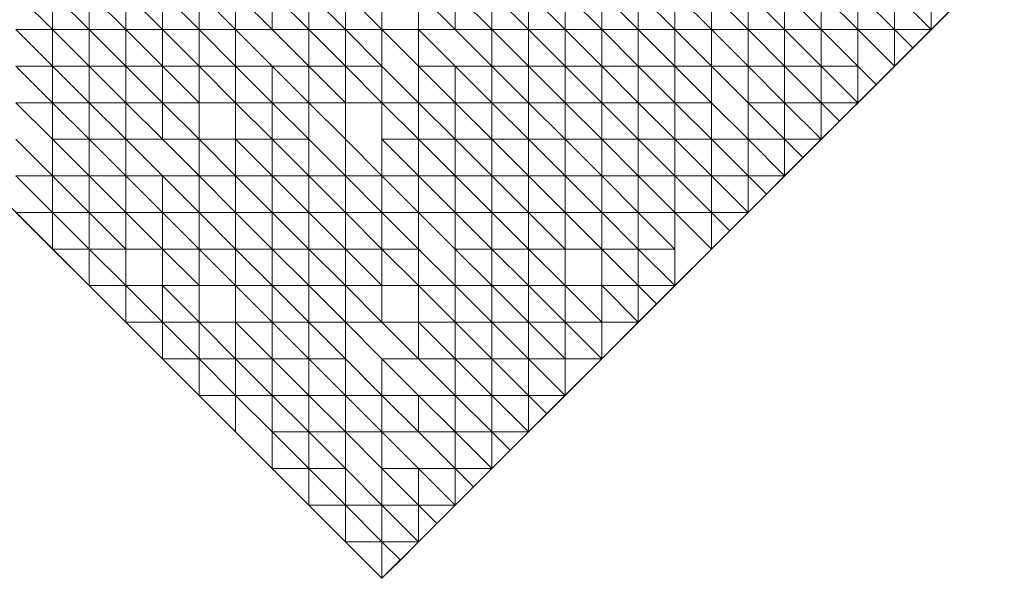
# Model space of a CAD drawing. Header units: metres. Extents: x 2695833.6 to 2695883.7, y 1260995.5 to 1261033.8.
# Tile 4 of 12: x 2695852.7 to 2695866.1, y 1260995.5 to 1261003.1. Entities that reach past the tile are written whole.
import ezdxf

# ---------------------------------------------------------------- set-up
doc = ezdxf.new("R2010")
doc.units = ezdxf.units.M
doc.linetypes.add('AUSGEZOGEN', pattern=[0])
doc.layers.add('AW_LK_ Haltung Text', color=7, linetype='AUSGEZOGEN')
doc.layers.add('Standard', color=7, linetype='AUSGEZOGEN', lineweight=13)

# ---------------------------------------------------------------- blocks, each defined once
blk = doc.blocks.new('Baugrube_$F5', base_point=(0, 0, -4.617))
at = {"layer": 'Standard', "color": 7, "linetype": 'AUSGEZOGEN', "lineweight": 13, "transparency": 33554687}
for p, q in [((30.793, 8.508), (27.288, 5.005)), ((17.274, 8.008), (17.775, 7.507)), ((17.775, 8.008), (17.775, 7.507)), ((17.775, 8.008), (18.276, 7.507)), ((18.276, 8.008), (18.276, 7.507)), ((18.276, 8.008), (18.776, 7.507)), ((18.776, 8.008), (18.776, 7.507)), ((18.776, 8.008), (19.277, 7.507)), ((19.277, 8.008), (19.277, 7.507)), ((19.277, 8.008), (19.778, 7.507)), ((19.778, 8.008), (19.778, 7.507)), ((19.778, 8.008), (20.278, 7.507)), ((20.278, 8.008), (20.278, 7.507)), ((20.278, 8.008), (20.779, 7.507)), ((20.779, 8.008), (20.779, 7.507)), ((20.779, 8.008), (21.28, 7.507)), ((21.28, 8.008), (21.28, 7.507)), ((21.28, 8.008), (21.781, 7.507)), ((21.781, 8.008), (21.781, 7.507)), ((21.781, 8.008), (22.281, 7.507)), ((22.281, 8.008), (22.281, 7.507)), ((22.782, 8.008), (22.782, 7.507)), ((22.782, 8.008), (23.283, 7.507)), ((23.283, 8.008), (23.283, 7.507)), ((23.283, 8.008), (23.783, 7.507)), ((23.783, 8.008), (23.783, 7.507)), ((23.783, 8.008), (24.284, 7.507)), ((24.284, 8.008), (24.284, 7.507)), ((24.284, 8.008), (24.785, 7.507)), ((24.785, 8.008), (24.785, 7.507)), ((24.785, 8.008), (25.286, 7.507)), ((25.286, 8.008), (25.286, 7.507)), ((25.286, 8.008), (25.786, 7.507)), ((25.786, 8.008), (25.786, 7.507)), ((25.786, 8.008), (26.287, 7.507)), ((26.287, 8.008), (26.287, 7.507)), ((26.287, 8.008), (26.788, 7.507)), ((26.788, 8.008), (26.788, 7.507)), ((26.788, 8.008), (27.288, 7.507)), ((27.288, 8.008), (27.288, 7.507)), ((27.288, 8.008), (27.789, 7.507)), ((27.789, 8.008), (27.789, 7.507)), ((27.789, 8.008), (28.29, 7.507)), ((28.29, 8.008), (28.29, 7.507)), ((28.29, 8.008), (28.79, 7.507)), ((28.79, 8.008), (28.79, 7.507)), ((28.79, 8.008), (29.291, 7.507)), ((29.291, 8.008), (29.291, 7.507)), ((29.291, 8.008), (29.792, 7.507)), ((29.792, 8.008), (29.792, 7.507)), ((30.042, 7.758), (29.792, 7.507)), ((17.775, 7.507), (17.274, 7.507)), ((17.274, 7.507), (17.775, 7.007)), ((18.276, 7.507), (17.775, 7.507)), ((17.775, 7.507), (17.775, 7.007)), ((17.775, 7.507), (18.276, 7.007)), ((18.776, 7.507), (18.276, 7.507)), ((18.276, 7.507), (18.276, 7.007)), ((18.276, 7.507), (18.776, 7.007)), ((19.277, 7.507), (18.776, 7.507)), ((18.776, 7.507), (18.776, 7.007)), ((18.776, 7.507), (19.277, 7.007)), ((19.778, 7.507), (19.277, 7.507)), ((19.277, 7.507), (19.277, 7.007)), ((19.277, 7.507), (19.778, 7.007)), ((20.278, 7.507), (19.778, 7.507)), ((19.778, 7.507), (19.778, 7.007)), ((19.778, 7.507), (20.278, 7.007)), ((20.779, 7.507), (20.278, 7.507)), ((20.278, 7.507), (20.278, 7.007)), ((20.278, 7.507), (20.779, 7.007)), ((21.28, 7.507), (20.779, 7.507)), ((20.779, 7.507), (21.28, 7.007)), ((21.781, 7.507), (21.28, 7.507)), ((21.28, 7.507), (21.28, 7.007)), ((21.28, 7.507), (21.781, 7.007)), ((22.281, 7.507), (21.781, 7.507)), ((21.781, 7.507), (21.781, 7.007)), ((21.781, 7.507), (22.281, 7.007)), ((22.782, 7.507), (22.281, 7.507)), ((22.281, 7.507), (22.281, 7.007)), ((22.281, 7.507), (22.782, 7.007)), ((23.283, 7.507), (22.782, 7.507)), ((22.782, 7.507), (22.782, 7.007)), ((22.782, 7.507), (23.283, 7.007)), ((23.783, 7.507), (23.283, 7.507)), ((23.283, 7.507), (23.783, 7.007)), ((24.284, 7.507), (23.783, 7.507)), ((23.783, 7.507), (23.783, 7.007)), ((23.783, 7.507), (24.284, 7.007)), ((24.785, 7.507), (24.284, 7.507)), ((24.284, 7.507), (24.284, 7.007)), ((24.284, 7.507), (24.785, 7.007)), ((25.286, 7.507), (24.785, 7.507)), ((24.785, 7.507), (24.785, 7.007)), ((24.785, 7.507), (25.286, 7.007)), ((25.786, 7.507), (25.286, 7.507)), ((25.286, 7.507), (25.286, 7.007)), ((25.286, 7.507), (25.786, 7.007)), ((26.287, 7.507), (25.786, 7.507)), ((25.786, 7.507), (25.786, 7.007)), ((25.786, 7.507), (26.287, 7.007)), ((26.788, 7.507), (26.287, 7.507)), ((26.287, 7.507), (26.287, 7.007)), ((26.287, 7.507), (26.788, 7.007)), ((27.288, 7.507), (26.788, 7.507)), ((26.788, 7.507), (26.788, 7.007)), ((26.788, 7.507), (27.288, 7.007)), ((27.789, 7.507), (27.288, 7.507)), ((27.288, 7.507), (27.288, 7.007)), ((27.288, 7.507), (27.789, 7.007)), ((28.29, 7.507), (27.789, 7.507)), ((27.789, 7.507), (27.789, 7.007)), ((27.789, 7.507), (28.29, 7.007)), ((28.79, 7.507), (28.29, 7.507)), ((28.29, 7.507), (28.29, 7.007)), ((28.29, 7.507), (28.79, 7.007)), ((29.291, 7.507), (28.79, 7.507)), ((28.79, 7.507), (28.79, 7.007)), ((28.79, 7.507), (29.291, 7.007)), ((29.792, 7.507), (29.291, 7.507)), ((29.291, 7.507), (29.291, 7.007)), ((29.291, 7.507), (29.542, 7.257)), ((29.792, 7.507), (29.542, 7.257)), ((29.542, 7.257), (29.291, 7.007)), ((17.775, 7.007), (17.274, 7.007)), ((17.274, 7.007), (17.775, 6.506)), ((18.276, 7.007), (17.775, 7.007)), ((17.775, 7.007), (17.775, 6.506)), ((17.775, 7.007), (18.276, 6.506)), ((18.776, 7.007), (18.276, 7.007)), ((18.276, 7.007), (18.276, 6.506)), ((18.276, 7.007), (18.776, 6.506)), ((19.277, 7.007), (18.776, 7.007)), ((18.776, 7.007), (18.776, 6.506)), ((18.776, 7.007), (19.277, 6.506)), ((19.778, 7.007), (19.277, 7.007)), ((19.277, 7.007), (19.277, 6.506)), ((19.277, 7.007), (19.778, 6.506)), ((20.278, 7.007), (19.778, 7.007)), ((19.778, 7.007), (19.778, 6.506)), ((19.778, 7.007), (20.278, 6.506)), ((20.779, 7.007), (20.278, 7.007)), ((20.278, 7.007), (20.278, 6.506)), ((20.278, 7.007), (20.779, 6.506)), ((21.28, 7.007), (20.779, 7.007)), ((20.779, 7.007), (20.779, 6.506)), ((20.779, 7.007), (21.28, 6.506)), ((21.781, 7.007), (21.28, 7.007)), ((21.28, 7.007), (21.28, 6.506)), ((21.28, 7.007), (21.781, 6.506)), ((22.281, 7.007), (21.781, 7.007)), ((21.781, 7.007), (21.781, 6.506)), ((21.781, 7.007), (22.281, 6.506)), ((22.782, 6.506), (22.281, 7.007)), ((22.281, 7.007), (22.281, 6.506)), ((22.782, 7.007), (22.782, 6.506)), ((23.283, 7.007), (22.782, 7.007)), ((22.782, 7.007), (23.283, 6.506)), ((23.783, 7.007), (23.283, 7.007)), ((23.283, 7.007), (23.283, 6.506)), ((23.283, 7.007), (23.783, 6.506)), ((24.284, 7.007), (23.783, 7.007)), ((23.783, 7.007), (23.783, 6.506)), ((23.783, 7.007), (24.284, 6.506)), ((24.785, 7.007), (24.284, 7.007)), ((24.284, 7.007), (24.284, 6.506)), ((24.284, 7.007), (24.785, 6.506)), ((25.286, 7.007), (24.785, 7.007)), ((24.785, 7.007), (24.785, 6.506)), ((24.785, 7.007), (25.286, 6.506)), ((25.786, 7.007), (25.286, 7.007)), ((25.286, 7.007), (25.286, 6.506)), ((25.286, 7.007), (25.786, 6.506)), ((26.287, 7.007), (25.786, 7.007)), ((25.786, 7.007), (25.786, 6.506)), ((25.786, 7.007), (26.287, 6.506)), ((26.788, 7.007), (26.287, 7.007)), ((26.287, 7.007), (26.287, 6.506)), ((26.287, 7.007), (26.788, 6.506)), ((27.288, 7.007), (26.788, 7.007)), ((26.788, 7.007), (26.788, 6.506)), ((26.788, 7.007), (27.288, 6.506)), ((27.789, 7.007), (27.288, 7.007)), ((27.288, 7.007), (27.288, 6.506)), ((27.288, 7.007), (27.789, 6.506)), ((28.29, 7.007), (27.789, 7.007)), ((27.789, 7.007), (27.789, 6.506)), ((27.789, 7.007), (28.29, 6.506)), ((28.79, 7.007), (28.29, 7.007)), ((28.29, 7.007), (28.29, 6.506)), ((28.29, 7.007), (28.79, 6.506)), ((29.041, 6.757), (28.79, 7.007)), ((28.79, 7.007), (28.79, 6.506)), ((29.291, 7.007), (29.041, 6.757)), ((29.041, 6.757), (28.79, 6.506)), ((19.277, 3.003), (15.772, 6.506)), ((17.775, 6.506), (17.274, 6.506)), ((17.274, 6.506), (17.775, 6.006)), ((18.276, 6.506), (17.775, 6.506)), ((17.775, 6.506), (17.775, 6.006)), ((17.775, 6.506), (18.276, 6.006)), ((18.776, 6.506), (18.276, 6.506)), ((18.276, 6.506), (18.276, 6.006)), ((18.276, 6.506), (18.776, 6.006)), ((19.277, 6.506), (18.776, 6.506)), ((18.776, 6.506), (18.776, 6.006)), ((18.776, 6.506), (19.277, 6.006)), ((19.778, 6.506), (19.277, 6.506)), ((19.277, 6.506), (19.277, 6.006)), ((19.277, 6.506), (19.778, 6.006)), ((20.278, 6.506), (19.778, 6.506)), ((19.778, 6.506), (19.778, 6.006)), ((20.779, 6.506), (20.278, 6.506)), ((20.278, 6.506), (20.278, 6.006)), ((20.278, 6.506), (20.779, 6.006)), ((21.28, 6.506), (20.779, 6.506)), ((20.779, 6.506), (20.779, 6.006)), ((20.779, 6.506), (21.28, 6.006)), ((21.781, 6.506), (21.28, 6.506)), ((21.28, 6.506), (21.28, 6.006)), ((21.28, 6.506), (21.781, 6.006)), ((22.281, 6.506), (21.781, 6.506)), ((21.781, 6.506), (21.781, 6.006)), ((22.782, 6.506), (22.281, 6.506)), ((22.281, 6.506), (22.281, 6.006)), ((22.281, 6.506), (22.782, 6.006)), ((23.283, 6.506), (22.782, 6.506)), ((22.782, 6.506), (22.782, 6.006)), ((22.782, 6.506), (23.283, 6.006)), ((23.783, 6.506), (23.283, 6.506)), ((23.283, 6.506), (23.283, 6.006)), ((23.283, 6.506), (23.783, 6.006)), ((24.284, 6.506), (23.783, 6.506)), ((23.783, 6.506), (23.783, 6.006)), ((23.783, 6.506), (24.284, 6.006)), ((24.785, 6.506), (24.284, 6.506)), ((24.284, 6.506), (24.284, 6.006)), ((24.284, 6.506), (24.785, 6.006)), ((25.286, 6.506), (24.785, 6.506)), ((24.785, 6.506), (24.785, 6.006)), ((24.785, 6.506), (25.286, 6.006)), ((25.786, 6.506), (25.286, 6.506)), ((25.286, 6.506), (25.286, 6.006)), ((25.286, 6.506), (25.786, 6.006)), ((26.287, 6.506), (25.786, 6.506)), ((25.786, 6.506), (25.786, 6.006)), ((25.786, 6.506), (26.287, 6.006)), ((26.788, 6.506), (26.287, 6.506)), ((26.287, 6.506), (26.287, 6.006)), ((26.287, 6.506), (26.788, 6.006)), ((27.288, 6.006), (26.788, 6.506)), ((26.788, 6.506), (26.788, 6.006)), ((27.288, 6.506), (27.288, 6.006)), ((27.789, 6.506), (27.288, 6.506)), ((27.288, 6.506), (27.789, 6.006)), ((28.29, 6.506), (27.789, 6.506)), ((27.789, 6.506), (27.789, 6.006)), ((27.789, 6.506), (28.29, 6.006)), ((28.79, 6.506), (28.29, 6.506)), ((28.29, 6.506), (28.29, 6.006)), ((28.29, 6.506), (28.54, 6.256)), ((28.79, 6.506), (28.54, 6.256)), ((28.54, 6.256), (28.29, 6.006)), ((17.775, 5.505), (17.274, 6.006)), ((17.775, 6.006), (17.775, 5.505)), ((18.276, 6.006), (17.775, 6.006)), ((17.775, 6.006), (18.276, 5.505)), ((18.776, 6.006), (18.276, 6.006)), ((18.276, 6.006), (18.276, 5.505)), ((18.276, 6.006), (18.776, 5.505)), ((19.277, 6.006), (18.776, 6.006)), ((18.776, 6.006), (18.776, 5.505)), ((18.776, 6.006), (19.277, 5.505)), ((19.778, 6.006), (19.277, 6.006)), ((19.277, 6.006), (19.778, 5.505)), ((20.278, 6.006), (19.778, 6.006)), ((19.778, 6.006), (19.778, 5.505)), ((19.778, 6.006), (20.278, 5.505)), ((20.779, 6.006), (20.278, 6.006)), ((20.278, 6.006), (20.278, 5.505)), ((20.278, 6.006), (20.779, 5.505)), ((21.28, 6.006), (20.779, 6.006)), ((20.779, 6.006), (20.779, 5.505)), ((20.779, 6.006), (21.28, 5.505)), ((21.781, 5.505), (21.28, 6.006)), ((21.28, 6.006), (21.28, 5.505)), ((21.781, 6.006), (21.781, 5.505)), ((22.281, 5.505), (21.781, 6.006)), ((22.281, 6.006), (22.281, 5.505)), ((22.782, 6.006), (22.281, 6.006)), ((22.281, 6.006), (22.782, 5.505)), ((23.283, 6.006), (22.782, 6.006)), ((22.782, 6.006), (22.782, 5.505)), ((22.782, 6.006), (23.283, 5.505)), ((23.783, 6.006), (23.283, 6.006)), ((23.283, 6.006), (23.283, 5.505)), ((23.283, 6.006), (23.783, 5.505)), ((24.284, 6.006), (23.783, 6.006)), ((23.783, 6.006), (23.783, 5.505)), ((23.783, 6.006), (24.284, 5.505)), ((24.785, 6.006), (24.284, 6.006)), ((24.284, 6.006), (24.284, 5.505)), ((24.284, 6.006), (24.785, 5.505)), ((25.286, 6.006), (24.785, 6.006)), ((24.785, 6.006), (24.785, 5.505)), ((24.785, 6.006), (25.286, 5.505)), ((25.786, 6.006), (25.286, 6.006)), ((25.286, 6.006), (25.286, 5.505)), ((25.286, 6.006), (25.786, 5.505)), ((26.287, 6.006), (25.786, 6.006)), ((25.786, 6.006), (25.786, 5.505)), ((25.786, 6.006), (26.287, 5.505)), ((26.788, 6.006), (26.287, 6.006)), ((26.287, 6.006), (26.287, 5.505)), ((26.287, 6.006), (26.788, 5.505)), ((27.288, 6.006), (26.788, 6.006)), ((26.788, 6.006), (26.788, 5.505)), ((26.788, 6.006), (27.288, 5.505)), ((27.789, 6.006), (27.288, 6.006)), ((27.288, 6.006), (27.288, 5.505)), ((27.288, 6.006), (27.789, 5.505)), ((28.29, 6.006), (27.789, 6.006)), ((27.789, 6.006), (27.789, 5.505)), ((27.789, 6.006), (28.039, 5.756)), ((28.29, 6.006), (28.039, 5.756)), ((28.039, 5.756), (27.789, 5.505)), ((17.775, 5.505), (17.274, 5.505)), ((17.274, 5.505), (17.775, 5.005)), ((18.276, 5.505), (17.775, 5.505)), ((17.775, 5.505), (17.775, 5.005)), ((17.775, 5.505), (18.276, 5.005)), ((18.776, 5.505), (18.276, 5.505)), ((18.276, 5.505), (18.276, 5.005)), ((18.276, 5.505), (18.776, 5.005)), ((19.277, 5.505), (18.776, 5.505)), ((18.776, 5.505), (18.776, 5.005)), ((18.776, 5.505), (19.277, 5.005)), ((19.778, 5.505), (19.277, 5.505)), ((19.277, 5.505), (19.277, 5.005)), ((19.277, 5.505), (19.778, 5.005)), ((20.278, 5.505), (19.778, 5.505)), ((19.778, 5.505), (19.778, 5.005)), ((19.778, 5.505), (20.278, 5.005)), ((20.779, 5.505), (20.278, 5.505)), ((20.278, 5.505), (20.278, 5.005)), ((20.278, 5.505), (20.779, 5.005)), ((21.28, 5.505), (20.779, 5.505)), ((20.779, 5.505), (20.779, 5.005)), ((20.779, 5.505), (21.28, 5.005)), ((21.781, 5.505), (21.28, 5.505)), ((21.28, 5.505), (21.28, 5.005)), ((21.28, 5.505), (21.781, 5.005)), ((22.281, 5.505), (21.781, 5.505)), ((21.781, 5.505), (21.781, 5.005)), ((21.781, 5.505), (22.281, 5.005)), ((22.782, 5.505), (22.281, 5.505)), ((22.281, 5.505), (22.281, 5.005)), ((22.281, 5.505), (22.782, 5.005)), ((23.283, 5.505), (22.782, 5.505)), ((22.782, 5.505), (22.782, 5.005)), ((22.782, 5.505), (23.283, 5.005)), ((23.783, 5.505), (23.283, 5.505)), ((23.283, 5.505), (23.283, 5.005)), ((23.283, 5.505), (23.783, 5.005)), ((24.284, 5.505), (23.783, 5.505)), ((23.783, 5.505), (23.783, 5.005)), ((23.783, 5.505), (24.284, 5.005)), ((24.785, 5.505), (24.284, 5.505)), ((24.284, 5.505), (24.284, 5.005)), ((24.284, 5.505), (24.785, 5.005)), ((25.286, 5.505), (24.785, 5.505)), ((24.785, 5.505), (24.785, 5.005)), ((24.785, 5.505), (25.286, 5.005)), ((25.786, 5.505), (25.286, 5.505)), ((25.286, 5.505), (25.286, 5.005)), ((25.286, 5.505), (25.786, 5.005)), ((26.287, 5.505), (25.786, 5.505)), ((25.786, 5.505), (25.786, 5.005)), ((25.786, 5.505), (26.287, 5.005)), ((26.788, 5.505), (26.287, 5.505)), ((26.287, 5.505), (26.287, 5.005)), ((26.287, 5.505), (26.788, 5.005)), ((27.288, 5.505), (26.788, 5.505)), ((26.788, 5.505), (26.788, 5.005)), ((26.788, 5.505), (27.288, 5.005)), ((27.789, 5.505), (27.288, 5.505)), ((27.288, 5.505), (27.288, 5.005)), ((27.288, 5.505), (27.539, 5.255)), ((27.789, 5.505), (27.539, 5.255)), ((27.539, 5.255), (27.288, 5.005)), ((17.775, 5.005), (17.274, 5.005)), ((17.775, 4.504), (17.274, 5.005)), ((18.276, 5.005), (17.775, 5.005)), ((17.775, 5.005), (17.775, 4.504)), ((17.775, 5.005), (18.276, 4.504)), ((18.776, 5.005), (18.276, 5.005)), ((18.276, 5.005), (18.276, 4.504)), ((18.276, 5.005), (18.776, 4.504)), ((19.277, 5.005), (18.776, 5.005)), ((18.776, 5.005), (18.776, 4.504)), ((18.776, 5.005), (19.277, 4.504)), ((19.778, 5.005), (19.277, 5.005)), ((19.277, 5.005), (19.277, 4.504)), ((19.277, 5.005), (19.778, 4.504)), ((20.278, 5.005), (19.778, 5.005)), ((19.778, 5.005), (19.778, 4.504)), ((19.778, 5.005), (20.278, 4.504)), ((20.779, 5.005), (20.278, 5.005)), ((20.278, 5.005), (20.278, 4.504)), ((20.278, 5.005), (20.779, 4.504)), ((21.28, 5.005), (20.779, 5.005)), ((20.779, 5.005), (20.779, 4.504)), ((20.779, 5.005), (21.28, 4.504)), ((21.781, 5.005), (21.28, 5.005)), ((21.28, 5.005), (21.28, 4.504)), ((21.28, 5.005), (21.781, 4.504)), ((22.281, 5.005), (21.781, 5.005)), ((21.781, 5.005), (21.781, 4.504)), ((21.781, 5.005), (22.281, 4.504)), ((22.782, 5.005), (22.281, 5.005)), ((22.281, 5.005), (22.281, 4.504)), ((22.281, 5.005), (22.782, 4.504)), ((23.283, 5.005), (22.782, 5.005)), ((22.782, 5.005), (22.782, 4.504)), ((22.782, 5.005), (23.283, 4.504)), ((23.783, 5.005), (23.283, 5.005)), ((23.283, 5.005), (23.283, 4.504)), ((23.283, 5.005), (23.783, 4.504)), ((24.284, 5.005), (23.783, 5.005)), ((23.783, 5.005), (23.783, 4.504)), ((23.783, 5.005), (24.284, 4.504)), ((24.785, 5.005), (24.284, 5.005)), ((24.284, 5.005), (24.284, 4.504)), ((24.284, 5.005), (24.785, 4.504)), ((25.286, 5.005), (24.785, 5.005)), ((24.785, 5.005), (24.785, 4.504)), ((24.785, 5.005), (25.286, 4.504)), ((25.786, 5.005), (25.286, 5.005)), ((25.286, 5.005), (25.286, 4.504)), ((25.286, 5.005), (25.786, 4.504)), ((26.287, 5.005), (25.786, 5.005)), ((25.786, 5.005), (25.786, 4.504)), ((25.786, 5.005), (26.287, 4.504)), ((26.788, 5.005), (26.287, 5.005)), ((26.287, 5.005), (26.287, 4.504)), ((26.287, 5.005), (26.788, 4.504)), ((27.288, 5.005), (26.788, 5.005)), ((26.788, 5.005), (26.788, 4.504)), ((26.788, 5.005), (27.038, 4.755)), ((27.288, 5.005), (27.038, 4.755)), ((27.288, 5.005), (27.038, 4.755)), ((27.038, 4.755), (26.788, 4.504)), ((27.038, 4.755), (26.788, 4.504)), ((18.276, 4.504), (17.775, 4.504)), ((18.276, 4.004), (17.775, 4.504)), ((18.776, 4.504), (18.276, 4.504)), ((18.276, 4.504), (18.276, 4.004)), ((18.276, 4.504), (18.776, 4.004)), ((19.277, 4.504), (18.776, 4.504)), ((18.776, 4.504), (18.776, 4.004)), ((19.778, 4.504), (19.277, 4.504)), ((19.277, 4.504), (19.277, 4.004)), ((19.277, 4.504), (19.778, 4.004)), ((20.278, 4.504), (19.778, 4.504)), ((19.778, 4.504), (19.778, 4.004)), ((19.778, 4.504), (20.278, 4.004)), ((20.779, 4.504), (20.278, 4.504)), ((20.278, 4.504), (20.278, 4.004)), ((20.278, 4.504), (20.779, 4.004)), ((21.28, 4.504), (20.779, 4.504)), ((20.779, 4.504), (20.779, 4.004)), ((20.779, 4.504), (21.28, 4.004)), ((21.781, 4.504), (21.28, 4.504)), ((21.28, 4.504), (21.28, 4.004)), ((21.28, 4.504), (21.781, 4.004)), ((22.281, 4.504), (21.781, 4.504)), ((21.781, 4.504), (21.781, 4.004)), ((21.781, 4.504), (22.281, 4.004)), ((22.782, 4.504), (22.281, 4.504)), ((22.281, 4.504), (22.281, 4.004)), ((22.281, 4.504), (22.782, 4.004)), ((23.283, 4.004), (22.782, 4.504)), ((22.782, 4.504), (22.782, 4.004)), ((23.283, 4.504), (23.283, 4.004)), ((23.783, 4.504), (23.283, 4.504)), ((23.283, 4.504), (23.783, 4.004)), ((26.788, 4.504), (23.283, 1.001)), ((24.284, 4.504), (23.783, 4.504)), ((23.783, 4.504), (23.783, 4.004)), ((23.783, 4.504), (24.284, 4.004)), ((24.785, 4.504), (24.284, 4.504)), ((24.284, 4.504), (24.284, 4.004)), ((24.284, 4.504), (24.785, 4.004)), ((25.286, 4.504), (24.785, 4.504)), ((24.785, 4.504), (24.785, 4.004)), ((25.786, 4.504), (25.286, 4.504)), ((25.286, 4.504), (25.286, 4.004)), ((25.286, 4.504), (25.786, 4.004)), ((26.287, 4.504), (25.786, 4.504)), ((25.786, 4.504), (25.786, 4.004)), ((25.786, 4.504), (26.287, 4.004)), ((26.788, 4.504), (26.287, 4.004)), ((26.287, 4.004), (26.287, 4.504)), ((18.776, 4.004), (18.276, 4.004)), ((18.776, 3.503), (18.276, 4.004)), ((19.277, 4.004), (18.776, 4.004)), ((18.776, 4.004), (18.776, 3.503)), ((18.776, 4.004), (19.277, 3.503)), ((19.778, 4.004), (19.277, 4.004)), ((19.277, 4.004), (19.277, 3.503)), ((19.277, 4.004), (19.778, 3.503)), ((20.278, 4.004), (19.778, 4.004)), ((19.778, 4.004), (19.778, 3.503)), ((20.779, 4.004), (20.278, 4.004)), ((20.278, 4.004), (20.278, 3.503)), ((20.278, 4.004), (20.779, 3.503)), ((21.28, 4.004), (20.779, 4.004)), ((20.779, 4.004), (20.779, 3.503)), ((20.779, 4.004), (21.28, 3.503)), ((21.781, 4.004), (21.28, 4.004)), ((21.28, 4.004), (21.28, 3.503)), ((21.28, 4.004), (21.781, 3.503)), ((22.281, 4.004), (21.781, 4.004)), ((21.781, 4.004), (21.781, 3.503)), ((21.781, 4.004), (22.281, 3.503)), ((22.782, 4.004), (22.281, 4.004)), ((22.281, 4.004), (22.281, 3.503)), ((23.283, 4.004), (22.782, 4.004)), ((22.782, 4.004), (22.782, 3.503)), ((22.782, 4.004), (23.283, 3.503)), ((23.783, 4.004), (23.283, 4.004)), ((23.283, 4.004), (23.283, 3.503)), ((23.283, 4.004), (23.783, 3.503)), ((24.284, 4.004), (23.783, 4.004)), ((23.783, 4.004), (23.783, 3.503)), ((23.783, 4.004), (24.284, 3.503)), ((24.785, 4.004), (24.284, 4.004)), ((24.284, 4.004), (24.284, 3.503)), ((24.284, 4.004), (24.785, 3.503)), ((25.286, 4.004), (24.785, 4.004)), ((24.785, 4.004), (24.785, 3.503)), ((24.785, 4.004), (25.286, 3.503)), ((25.786, 4.004), (25.286, 4.004)), ((25.286, 4.004), (25.286, 3.503)), ((25.286, 4.004), (25.786, 3.503)), ((26.287, 4.004), (25.786, 4.004)), ((25.786, 4.004), (25.786, 3.503)), ((25.786, 4.004), (26.037, 3.754)), ((26.287, 4.004), (26.037, 3.754)), ((26.037, 3.754), (25.786, 3.503)), ((19.277, 3.503), (18.776, 3.503)), ((19.277, 3.003), (18.776, 3.503)), ((19.778, 3.503), (19.277, 3.503)), ((19.277, 3.503), (19.277, 3.003)), ((19.277, 3.503), (19.778, 3.003)), ((20.278, 3.503), (19.778, 3.503)), ((19.778, 3.503), (19.778, 3.003)), ((19.778, 3.503), (20.278, 3.003)), ((20.779, 3.503), (20.278, 3.503)), ((20.278, 3.503), (20.278, 3.003)), ((20.278, 3.503), (20.779, 3.003)), ((21.28, 3.503), (20.779, 3.503)), ((20.779, 3.503), (20.779, 3.003)), ((20.779, 3.503), (21.28, 3.003)), ((21.781, 3.503), (21.28, 3.503)), ((21.28, 3.503), (21.28, 3.003)), ((21.28, 3.503), (21.781, 3.003)), ((22.281, 3.503), (21.781, 3.503)), ((21.781, 3.503), (21.781, 3.003)), ((21.781, 3.503), (22.281, 3.003)), ((22.782, 3.503), (22.281, 3.503)), ((22.281, 3.503), (22.782, 3.003)), ((23.283, 3.503), (22.782, 3.503)), ((22.782, 3.503), (22.782, 3.003)), ((22.782, 3.503), (23.283, 3.003)), ((23.783, 3.503), (23.283, 3.503)), ((23.283, 3.503), (23.283, 3.003)), ((23.283, 3.503), (23.783, 3.003)), ((24.284, 3.503), (23.783, 3.503)), ((23.783, 3.503), (23.783, 3.003)), ((23.783, 3.503), (24.284, 3.003)), ((24.785, 3.503), (24.284, 3.503)), ((24.284, 3.503), (24.284, 3.003)), ((24.284, 3.503), (24.785, 3.003)), ((25.286, 3.503), (24.785, 3.503)), ((24.785, 3.503), (24.785, 3.003)), ((24.785, 3.503), (25.286, 3.003)), ((25.786, 3.503), (25.286, 3.503)), ((25.286, 3.503), (25.286, 3.003)), ((25.786, 3.503), (25.286, 3.003)), ((19.778, 3.003), (19.277, 3.003)), ((19.778, 2.502), (19.277, 3.003)), ((19.778, 2.502), (19.277, 3.003)), ((20.278, 3.003), (19.778, 3.003)), ((19.778, 3.003), (19.778, 2.502)), ((19.778, 3.003), (20.278, 2.502)), ((20.779, 3.003), (20.278, 3.003)), ((20.278, 3.003), (20.278, 2.502)), ((20.278, 3.003), (20.779, 2.502)), ((21.28, 3.003), (20.779, 3.003)), ((20.779, 3.003), (20.779, 2.502)), ((20.779, 3.003), (21.28, 2.502)), ((21.781, 3.003), (21.28, 3.003)), ((21.28, 3.003), (21.28, 2.502)), ((21.28, 3.003), (21.781, 2.502)), ((22.281, 2.502), (21.781, 3.003)), ((21.781, 3.003), (21.781, 2.502)), ((22.281, 3.003), (22.281, 2.502)), ((22.782, 3.003), (22.281, 3.003)), ((22.281, 3.003), (22.782, 2.502)), ((23.283, 3.003), (22.782, 3.003)), ((22.782, 3.003), (23.283, 2.502)), ((23.783, 3.003), (23.283, 3.003)), ((23.283, 3.003), (23.283, 2.502)), ((23.283, 3.003), (23.783, 2.502)), ((24.284, 3.003), (23.783, 3.003)), ((23.783, 3.003), (23.783, 2.502)), ((23.783, 3.003), (24.284, 2.502)), ((24.785, 3.003), (24.284, 3.003)), ((24.284, 3.003), (24.284, 2.502)), ((24.284, 3.003), (24.785, 2.502)), ((25.286, 3.003), (24.785, 3.003)), ((24.785, 3.003), (24.785, 2.502)), ((25.286, 3.003), (24.785, 2.502)), ((20.278, 2.502), (19.778, 2.502)), ((20.278, 2.002), (19.778, 2.502)), ((20.278, 2.002), (19.778, 2.502)), ((20.779, 2.502), (20.278, 2.502)), ((20.278, 2.502), (20.278, 2.002)), ((20.278, 2.502), (20.779, 2.002)), ((21.28, 2.502), (20.779, 2.502)), ((20.779, 2.502), (20.779, 2.002)), ((20.779, 2.502), (21.28, 2.002)), ((21.781, 2.502), (21.28, 2.502)), ((21.28, 2.502), (21.28, 2.002)), ((21.28, 2.502), (21.781, 2.002)), ((22.281, 2.502), (21.781, 2.502)), ((21.781, 2.502), (21.781, 2.002)), ((21.781, 2.502), (22.281, 2.002)), ((22.782, 2.502), (22.281, 2.502)), ((22.281, 2.502), (22.281, 2.002)), ((22.281, 2.502), (22.782, 2.002)), ((23.283, 2.502), (22.782, 2.502)), ((22.782, 2.502), (22.782, 2.002)), ((22.782, 2.502), (23.283, 2.002)), ((23.783, 2.502), (23.283, 2.502)), ((23.283, 2.502), (23.283, 2.002)), ((23.283, 2.502), (23.783, 2.002)), ((24.284, 2.502), (23.783, 2.502)), ((23.783, 2.502), (23.783, 2.002)), ((23.783, 2.502), (24.284, 2.002)), ((24.785, 2.502), (24.284, 2.502)), ((24.284, 2.502), (24.284, 2.002)), ((24.284, 2.502), (24.534, 2.252)), ((24.785, 2.502), (24.534, 2.252)), ((24.534, 2.252), (24.284, 2.002)), ((20.779, 1.501), (20.278, 2.002)), ((20.779, 1.501), (20.278, 2.002)), ((20.779, 2.002), (20.779, 1.501)), ((21.28, 2.002), (20.779, 2.002)), ((20.779, 2.002), (21.28, 1.501)), ((21.781, 2.002), (21.28, 2.002)), ((21.28, 2.002), (21.28, 1.501)), ((21.28, 2.002), (21.781, 1.501)), ((22.281, 2.002), (21.781, 2.002)), ((21.781, 2.002), (21.781, 1.501)), ((21.781, 2.002), (22.281, 1.501)), ((22.782, 2.002), (22.281, 2.002)), ((22.281, 2.002), (22.281, 1.501)), ((22.281, 2.002), (22.782, 1.501)), ((23.283, 2.002), (22.782, 2.002)), ((22.782, 2.002), (23.283, 1.501)), ((23.783, 2.002), (23.283, 2.002)), ((23.283, 2.002), (23.283, 1.501)), ((23.283, 2.002), (23.783, 1.501)), ((24.284, 2.002), (23.783, 2.002)), ((23.783, 2.002), (23.783, 1.501)), ((23.783, 2.002), (24.034, 1.752)), ((24.284, 2.002), (24.034, 1.752)), ((24.034, 1.752), (23.783, 1.501)), ((21.28, 1.501), (20.779, 1.501)), ((21.28, 1.001), (20.779, 1.501)), ((22.281, 0), (20.779, 1.501)), ((21.781, 1.501), (21.28, 1.501)), ((21.28, 1.501), (21.28, 1.001)), ((21.28, 1.501), (21.781, 1.001)), ((22.281, 1.001), (21.781, 1.501)), ((21.781, 1.501), (21.781, 1.001)), ((22.281, 1.501), (22.281, 1.001)), ((22.782, 1.501), (22.281, 1.501)), ((22.281, 1.501), (22.782, 1.001)), ((23.283, 1.501), (22.782, 1.501)), ((22.782, 1.501), (22.782, 1.001)), ((22.782, 1.501), (23.283, 1.001)), ((23.783, 1.501), (23.283, 1.501)), ((23.283, 1.501), (23.283, 1.001)), ((23.283, 1.501), (23.533, 1.251)), ((23.783, 1.501), (23.533, 1.251)), ((23.533, 1.251), (23.283, 1.001)), ((21.781, 1.001), (21.28, 1.001)), ((21.781, 0.5), (21.28, 1.001)), ((22.281, 1.001), (21.781, 1.001)), ((21.781, 1.001), (21.781, 0.5)), ((21.781, 1.001), (22.281, 0.5)), ((22.782, 1.001), (22.281, 1.001)), ((22.281, 1.001), (22.281, 0.5)), ((22.281, 1.001), (22.782, 0.5)), ((23.283, 1.001), (22.782, 1.001)), ((22.782, 1.001), (22.782, 0.5)), ((22.782, 1.001), (23.032, 0.751)), ((23.283, 1.001), (23.032, 0.751)), ((23.283, 1.001), (23.032, 0.751)), ((23.032, 0.751), (22.782, 0.5)), ((23.032, 0.751), (22.782, 0.5)), ((22.281, 0.5), (21.781, 0.5)), ((22.281, 0), (21.781, 0.5)), ((22.782, 0.5), (22.281, 0.5)), ((22.281, 0.5), (22.281, 0)), ((22.281, 0.5), (22.532, 0.25)), ((22.782, 0.5), (22.281, 0)), ((22.782, 0.5), (22.532, 0.25)), ((22.532, 0.25), (22.281, 0))]:
    blk.add_line(p, q, dxfattribs=at)

msp = doc.modelspace()

# ---------------------------------------------------------------- block references
at = {"layer": 'AW_LK_ Haltung Text', "color": 30, "linetype": 'AUSGEZOGEN', "lineweight": 25, "transparency": 33554687}
msp.add_blockref('Baugrube_$F5', (2695835.344, 1260995.501, 431.4), dxfattribs=at)

doc.saveas('drawing.dxf')
